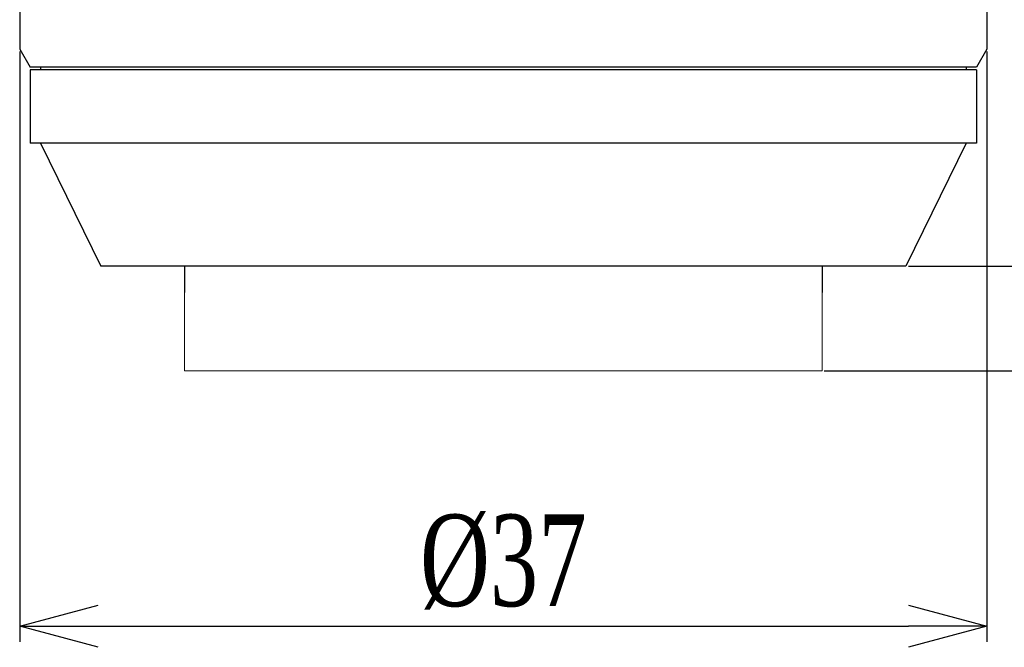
# Model space of a CAD drawing. Header units: millimetres. Extents: x 536 to 656, y -64 to 28.
# Tile 1 of 6: x 542 to 579, y -64 to -40. Entities that reach past the tile are written whole.
import ezdxf

# ---------------------------------------------------------------- set-up
doc = ezdxf.new("R2010")
doc.units = ezdxf.units.MM
doc.layers.get('0').update_dxf_attribs({"color": 50})
doc.layers.add('标注', color=7, linetype='Continuous', lineweight=9)
doc.styles.get("Standard").update_dxf_attribs({"font": 'times.ttf', "width": 0.7})
doc.dimstyles.new('ISO-25', dxfattribs={"dimtxt": 3.5, "dimasz": 3, "dimexe": 0.6, "dimexo": 0.1, "dimtad": 1, "dimdec": 3, "dimdsep": 46, "dimtxsty": 'Standard', "dimblk": 'OPEN30', "dimcen": 2.5, "dimadec": 3, "dimazin": 2, "dimtm": 1e-09, "dimtfac": 1, "dimtdec": 3, "dimtmove": 0, "dimatfit": 3, "dimldrblk": 'OPEN30', "dimfxl": 1, "dimtolj": 1, "dimarcsym": 0})

# ---------------------------------------------------------------- blocks, each defined once
blk = doc.blocks.new('_Open30')
at = {"color": 0, "linetype": 'ByBlock', "lineweight": -2}
for p, q in [((-1, 0.268), (0, 0)), ((0, 0), (-1, -0.268)), ((0, 0), (-1, 0))]:
    blk.add_line(p, q, dxfattribs=at)
blk = doc.blocks.new('*D6')
at = {"layer": 'Defpoints', "color": 0, "ltscale": 0.1, "transparency": 16777216}
for p in [(575.453, -49.584), (584.675, -49.584), (572.227, -53.584)]:
    blk.add_point(p, dxfattribs=at)
at = {"layer": '标注', "color": 0, "lineweight": -2, "ltscale": 0.1, "transparency": 16777216}
for p, q in [((584.675, -46.584), (584.675, -43.584)), ((575.553, -49.584), (585.275, -49.584)), ((584.675, -53.584), (584.675, -49.584)), ((572.327, -53.584), (585.275, -53.584)), ((584.675, -56.584), (584.675, -59.584))]:
    blk.add_line(p, q, dxfattribs=at)
at = {"layer": '标注', "color": 0, "lineweight": -2, "ltscale": 0.1, "transparency": 16777216, "xscale": 3, "yscale": 3, "zscale": 3}
for p, rotation in [((584.675, -49.584), 270), ((584.675, -53.584), 90)]:
    blk.add_blockref('_Open30', p, dxfattribs=dict(at, rotation=rotation))
at = {"layer": '标注', "color": 0, "ltscale": 0.1, "transparency": 16777216, "insert": (582.3, -51.584), "char_height": 3.5, "attachment_point": 5, "rotation": 90}
blk.add_mtext('\\A1;4', dxfattribs=at)
blk = doc.blocks.new('*D7')
at = {"layer": 'Defpoints', "color": 0, "ltscale": 0.1, "transparency": 16777216}
for p in [(541.553, -41.284), (578.553, -41.284), (578.553, -63.343)]:
    blk.add_point(p, dxfattribs=at)
at = {"layer": '标注', "color": 0, "lineweight": -2, "ltscale": 0.1, "transparency": 16777216}
for p, q in [((541.553, -41.384), (541.553, -63.943)), ((578.553, -41.384), (578.553, -63.943)), ((544.553, -63.343), (575.553, -63.343))]:
    blk.add_line(p, q, dxfattribs=at)
at = {"layer": '标注', "color": 0, "lineweight": -2, "ltscale": 0.1, "transparency": 16777216, "xscale": 3, "yscale": 3, "zscale": 3, "rotation": 180}
blk.add_blockref('_Open30', (541.553, -63.343), dxfattribs=at)
at = {"layer": '标注', "color": 0, "lineweight": -2, "ltscale": 0.1, "transparency": 16777216, "xscale": 3, "yscale": 3, "zscale": 3}
blk.add_blockref('_Open30', (578.553, -63.343), dxfattribs=at)
at = {"layer": '标注', "color": 0, "ltscale": 0.1, "transparency": 16777216, "insert": (560.053, -60.893), "char_height": 3.5, "attachment_point": 5}
blk.add_mtext('\\A1;%%C37', dxfattribs=at)
blk = doc.blocks.new('*D8')
at = {"layer": 'Defpoints', "color": 0, "ltscale": 0.1, "transparency": 16777216}
for p in [(578.353, 28.446), (590.975, 28.446), (575.453, -49.584)]:
    blk.add_point(p, dxfattribs=at)
at = {"layer": '标注', "color": 0, "lineweight": -2, "ltscale": 0.1, "transparency": 16777216}
for p, q in [((578.453, 28.446), (591.575, 28.446)), ((590.975, -46.584), (590.975, 25.446)), ((575.553, -49.584), (591.575, -49.584))]:
    blk.add_line(p, q, dxfattribs=at)
at = {"layer": '标注', "color": 0, "lineweight": -2, "ltscale": 0.1, "transparency": 16777216, "xscale": 3, "yscale": 3, "zscale": 3}
for p, rotation in [((590.975, 28.446), 90), ((590.975, -49.584), 270)]:
    blk.add_blockref('_Open30', p, dxfattribs=dict(at, rotation=rotation))
at = {"layer": '标注', "color": 0, "ltscale": 0.1, "transparency": 16777216, "insert": (585.604, -10.569), "char_height": 3.5, "attachment_point": 5, "rotation": 90}
blk.add_mtext('\\A1;Min : 76.6\\P Max : 82', dxfattribs=at)

msp = doc.modelspace()

# ---------------------------------------------------------------- linework, layer by layer
at = {"color": 0, "linetype": 'Continuous'}
for p, q in [((541.5528, -39.6843), (541.5528, -41.2843)), ((578.5528, -39.6843), (578.5528, -41.2843)), ((541.5528, -41.2843), (541.9528, -41.9843)), ((578.5528, -41.2843), (578.1528, -41.9843)), ((578.1528, -41.9843), (541.9528, -41.9843)), ((541.9529, -42.0843), (541.9529, -44.8843)), ((578.1524, -42.0843), (541.9531, -42.0843)), ((542.3526, -41.9843), (542.3526, -42.0843)), ((577.7529, -41.9843), (577.7529, -42.0843)), ((578.1526, -42.0843), (578.1526, -44.8843)), ((578.1524, -44.8843), (541.9531, -44.8843)), ((542.3526, -44.8843), (544.6528, -49.5843)), ((577.7529, -44.8843), (575.4528, -49.5843)), ((575.4526, -49.5843), (544.653, -49.5843)), ((547.8526, -49.5843), (547.8526, -50.5843)), ((572.2529, -49.5843), (572.2529, -50.5843))]:
    msp.add_line(p, q, dxfattribs=at)
at = {"layer": '标注', "ltscale": 0.1}
for p, q in [((547.8526, -50.5843), (547.8526, -53.5843)), ((572.2529, -50.5843), (572.2529, -53.5843)), ((547.8526, -53.5843), (572.0091, -53.5843)), ((572.0091, -53.5843), (572.2529, -53.5843))]:
    msp.add_line(p, q, dxfattribs=at)

# ---------------------------------------------------------------- dimensions: what is measured, and where the dimension line sits
at = {"layer": '标注', "color": 0, "ltscale": 0.1}
dim = msp.add_linear_dim(base=(590.9754, 28.4457), p1=(575.4527, -49.5843), p2=(578.3528, 28.4457), angle=270, text='Min : 76.6\\P Max : 82', dimstyle='ISO-25', override={"dimdec": 1}, dxfattribs=at)
dim.commit()
dim.dimension.update_dxf_attribs({"geometry": '*D8', "text_midpoint": (585.6043, -10.5693)})
dim = msp.add_linear_dim(base=(578.5528, -63.3433), p1=(541.5528, -41.2843), p2=(578.5528, -41.2843), text='%%C<>', dimstyle='ISO-25', override={"dimdec": 1}, dxfattribs=at)
dim.commit()
dim.dimension.update_dxf_attribs({"geometry": '*D7', "text_midpoint": (560.0528, -63.3433), "dimtype": 160})
dim = msp.add_linear_dim(base=(584.6754, -49.5843), p1=(572.2273, -53.5843), p2=(575.4527, -49.5843), angle=270, dimstyle='ISO-25', dxfattribs=at)
dim.commit()
dim.dimension.update_dxf_attribs({"geometry": '*D6', "text_midpoint": (584.6754, -51.5843), "dimtype": 160})

doc.saveas('drawing.dxf')
